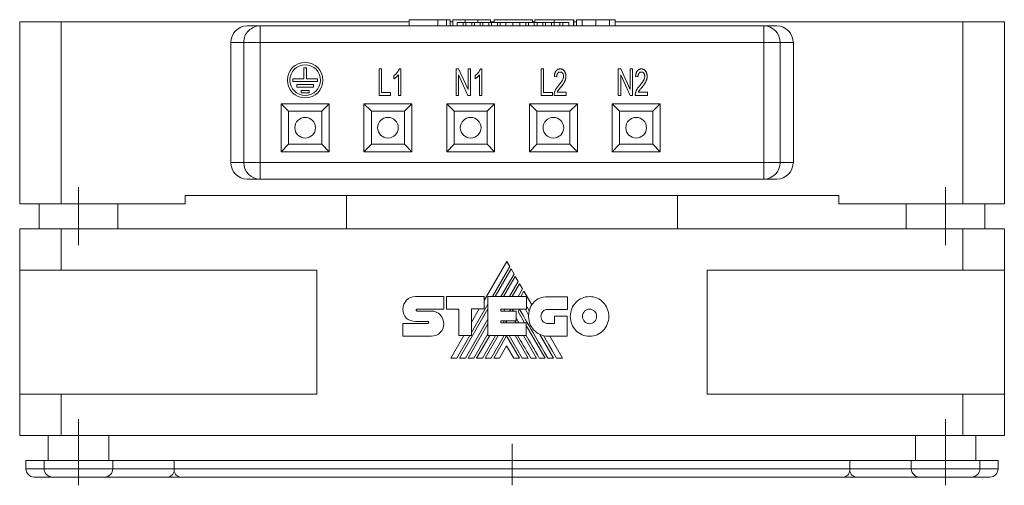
# Paper-space layout 'SW_Model_1' of a CAD drawing. Header units: millimetres. Extents: x 44 to 565, y 72 to 346.
# Tile 3 of 4: x 246 to 365, y 273 to 329. Entities that reach past the tile are written whole.
import ezdxf

# ---------------------------------------------------------------- set-up
doc = ezdxf.new("R2010")
doc.units = ezdxf.units.MM
doc.linetypes.add('CENTERX2', pattern=[20.32, 12.7, -2.54, 2.54, -2.54])
doc.linetypes.add('PHANTOM', pattern=[12.7, 6.35, -1.27, 1.27, -1.27, 1.27, -1.27])
doc.layers.add('___VS____1', color=179, linetype='Continuous', lineweight=15)
doc.layers.add('SLD-0', color=179, linetype='Continuous')

psp = doc.layouts.new('SW_Model_1')

# ---------------------------------------------------------------- linework, layer by layer
at = {"layer": '___VS____1', "linetype": 'PHANTOM'}
for p, q in [((292.64, 292.49), (292.64, 290.98)), ((298.43, 288.33), (299.16, 288.33)), ((299.48, 288.33), (300.19, 288.33)), ((300.52, 288.33), (301.22, 288.33)), ((301.54, 288.33), (302.25, 288.33)), ((302.58, 288.33), (303.29, 288.33)), ((303.61, 288.33), (304.31, 288.33)), ((306.02, 288.33), (306.73, 288.33)), ((307.05, 288.33), (307.75, 288.33)), ((308.08, 288.33), (308.78, 288.33)), ((309.11, 288.33), (309.82, 288.33)), ((310.14, 288.33), (310.84, 288.33)), ((311.2, 288.33), (311.92, 288.33))]:
    psp.add_line(p, q, dxfattribs=at)
at = {"layer": 'SLD-0', "color": 179, "linetype": 'Continuous', "lineweight": 15}
for p, q in [((246.32, 306.96), (246.32, 328.96)), ((246.32, 328.96), (251.32, 328.96)), ((251.32, 306.96), (251.32, 328.96)), ((251.32, 328.96), (293.4, 328.96)), ((273.82, 328.46), (275.39, 328.46)), ((275.39, 328.46), (336.24, 328.46)), ((275.39, 326.46), (275.39, 328.46)), ((293.4, 329.21), (293.4, 328.46)), ((296.84, 329.21), (293.4, 329.21)), ((293.4, 329.21), (293.4, 328.46)), ((298.34, 329.21), (298.34, 328.46)), ((298.34, 328.96), (298.66, 328.96)), ((298.66, 329.21), (298.66, 328.46)), ((300.14, 329.21), (298.66, 329.21)), ((299.19, 328.87), (299.19, 328.46)), ((299.19, 328.87), (299.92, 328.87)), ((299.92, 328.87), (299.92, 328.46)), ((299.92, 328.87), (300.24, 328.87)), ((300.14, 329.21), (300.14, 328.87)), ((300.14, 329.21), (301.69, 329.21)), ((300.24, 328.87), (300.24, 328.46)), ((300.24, 328.87), (300.95, 328.87)), ((300.95, 328.87), (300.95, 328.46)), ((300.95, 328.87), (301.28, 328.87)), ((301.28, 328.87), (301.28, 328.46)), ((301.28, 328.87), (301.98, 328.87)), ((301.69, 329.21), (301.69, 328.87)), ((303.21, 329.21), (301.69, 329.21)), ((301.98, 328.87), (301.98, 328.46)), ((301.98, 328.87), (302.3, 328.87)), ((302.3, 328.87), (302.3, 328.46)), ((302.3, 328.87), (303.01, 328.87)), ((303.01, 328.87), (303.01, 328.46)), ((303.01, 328.87), (303.34, 328.87)), ((303.21, 328.87), (303.21, 329.21)), ((303.21, 328.96), (303.67, 328.96)), ((303.34, 328.87), (303.34, 328.46)), ((303.34, 328.87), (304.05, 328.87)), ((303.67, 329.21), (303.67, 328.87)), ((303.67, 329.21), (308.29, 329.21)), ((304.05, 328.87), (304.05, 328.46)), ((304.05, 328.87), (304.37, 328.87)), ((304.37, 328.87), (304.37, 328.46)), ((304.37, 328.87), (305.07, 328.87)), ((305.07, 328.87), (305.07, 328.46)), ((305.93, 328.87), (305.07, 328.87)), ((305.93, 328.87), (305.93, 328.46)), ((305.93, 328.87), (306.77, 328.87)), ((306.77, 328.87), (306.77, 328.46)), ((306.77, 328.87), (307.48, 328.87)), ((307.48, 328.87), (307.48, 328.46)), ((307.81, 328.87), (307.48, 328.87)), ((307.81, 328.87), (307.81, 328.46)), ((307.81, 328.87), (308.51, 328.87)), ((308.29, 329.21), (308.29, 328.87)), ((308.29, 329.21), (308.31, 329.21)), ((308.31, 329.21), (308.31, 328.87)), ((308.31, 328.96), (308.58, 328.96)), ((308.51, 328.87), (308.51, 328.46)), ((308.84, 328.87), (308.51, 328.87)), ((308.58, 329.21), (308.58, 328.87)), ((310.92, 329.21), (308.58, 329.21)), ((308.84, 328.87), (308.84, 328.46)), ((308.84, 328.87), (309.54, 328.87)), ((309.54, 328.87), (309.54, 328.46)), ((309.86, 328.87), (309.54, 328.87)), ((309.86, 328.87), (309.86, 328.46)), ((309.86, 328.87), (310.57, 328.87)), ((310.57, 328.87), (310.57, 328.46)), ((310.9, 328.87), (310.58, 328.87)), ((310.9, 328.87), (310.9, 328.46)), ((310.9, 328.87), (311.6, 328.87)), ((310.92, 328.87), (310.92, 329.21)), ((313.24, 329.21), (310.92, 329.21)), ((311.6, 328.87), (311.6, 328.46)), ((311.96, 328.87), (311.6, 328.87)), ((311.96, 328.87), (311.96, 328.46)), ((311.96, 328.87), (312.68, 328.87)), ((312.68, 328.87), (312.68, 328.46)), ((313.24, 329.21), (313.24, 328.46)), ((313.29, 329.21), (313.24, 329.21)), ((313.29, 329.21), (313.29, 328.46)), ((313.29, 328.96), (313.61, 328.96)), ((313.61, 329.21), (313.61, 328.46)), ((318.28, 329.21), (318.28, 328.46)), ((318.28, 328.96), (360.32, 328.96)), ((336.24, 326.46), (336.24, 328.46)), ((336.24, 328.46), (337.81, 328.46)), ((360.32, 306.96), (360.32, 328.96)), ((360.32, 328.96), (365.32, 328.96)), ((365.32, 306.96), (365.32, 328.96)), ((271.82, 311.96), (271.82, 326.46)), ((273.39, 326.46), (271.82, 326.46)), ((273.39, 311.96), (273.39, 326.46)), ((275.39, 326.46), (273.39, 326.46)), ((275.39, 311.96), (275.39, 326.46)), ((336.24, 326.46), (275.39, 326.46)), ((336.24, 311.96), (336.24, 326.46)), ((338.24, 326.46), (336.24, 326.46)), ((338.24, 311.96), (338.24, 326.46)), ((339.82, 326.46), (338.24, 326.46)), ((339.82, 311.96), (339.82, 326.46)), ((280.67, 322.06), (280.67, 323.41)), ((280.67, 323.41), (280.97, 323.41)), ((280.97, 322.06), (280.97, 323.41)), ((289.75, 323.26), (290.04, 323.26)), ((289.75, 320.06), (289.75, 323.26)), ((290.04, 323.26), (290.04, 320.43)), ((292.09, 320.06), (292.09, 322.55)), ((292.19, 323.26), (292.37, 323.26)), ((292.37, 323.26), (292.37, 320.06)), ((299.06, 323.26), (299.37, 323.26)), ((299.06, 320.06), (299.06, 323.26)), ((300.48, 320.06), (299.35, 322.54)), ((299.35, 322.54), (299.35, 320.06)), ((299.37, 323.26), (300.5, 320.78)), ((300.5, 323.26), (300.79, 323.26)), ((300.5, 320.78), (300.5, 323.26)), ((300.79, 323.26), (300.79, 320.06)), ((301.89, 320.06), (301.89, 322.55)), ((302, 323.26), (302.18, 323.26)), ((302.18, 323.26), (302.18, 320.06)), ((309.34, 323.26), (309.63, 323.26)), ((309.34, 320.06), (309.34, 323.26)), ((309.63, 323.26), (309.63, 320.43)), ((318.66, 323.26), (318.97, 323.26)), ((318.66, 320.06), (318.66, 323.26)), ((320.08, 320.06), (318.95, 322.54)), ((318.95, 322.54), (318.95, 320.06)), ((318.97, 323.26), (320.1, 320.78)), ((320.1, 323.26), (320.38, 323.26)), ((320.1, 320.78), (320.1, 323.26)), ((320.38, 323.26), (320.38, 320.06)), ((279.32, 321.76), (279.32, 322.06)), ((279.32, 322.06), (280.67, 322.06)), ((279.32, 321.76), (282.32, 321.76)), ((279.82, 321.06), (279.82, 321.36)), ((279.82, 321.36), (281.82, 321.36)), ((280.97, 322.06), (282.32, 322.06)), ((281.82, 321.36), (281.82, 321.06)), ((282.32, 322.06), (282.32, 321.76)), ((291.55, 322.08), (291.55, 322.46)), ((301.36, 322.08), (301.36, 322.46)), ((311.23, 322.31), (310.94, 322.36)), ((321.04, 322.31), (320.75, 322.36)), ((279.82, 321.06), (281.82, 321.06)), ((280.32, 320.36), (280.32, 320.66)), ((280.32, 320.66), (281.32, 320.66)), ((280.32, 320.36), (281.32, 320.36)), ((281.32, 320.66), (281.32, 320.36)), ((290.04, 320.43), (291.14, 320.43)), ((291.14, 320.43), (291.14, 320.06)), ((309.63, 320.43), (310.73, 320.43)), ((310.73, 320.43), (310.73, 320.06)), ((311.28, 320.47), (312.38, 320.47)), ((312.38, 320.47), (312.38, 320.06)), ((321.1, 320.47), (322.19, 320.47)), ((322.19, 320.47), (322.19, 320.06)), ((277.92, 313.26), (277.92, 319.06)), ((277.92, 319.06), (283.72, 319.06)), ((277.92, 319.06), (278.82, 318.16)), ((283.72, 319.06), (282.82, 318.16)), ((283.72, 319.06), (283.72, 313.26)), ((287.92, 319.06), (293.72, 319.06)), ((287.92, 313.26), (287.92, 319.06)), ((288.82, 318.16), (287.92, 319.06)), ((291.14, 320.06), (289.75, 320.06)), ((292.37, 320.06), (292.09, 320.06)), ((293.72, 319.06), (292.82, 318.16)), ((293.72, 319.06), (293.72, 313.26)), ((297.92, 319.06), (303.72, 319.06)), ((297.92, 313.26), (297.92, 319.06)), ((297.92, 319.06), (298.82, 318.16)), ((299.35, 320.06), (299.06, 320.06)), ((300.79, 320.06), (300.48, 320.06)), ((302.18, 320.06), (301.89, 320.06)), ((302.82, 318.16), (303.72, 319.06)), ((303.72, 319.06), (303.72, 313.26)), ((307.92, 313.26), (307.92, 319.06)), ((307.92, 319.06), (313.72, 319.06)), ((307.92, 319.06), (308.82, 318.16)), ((310.73, 320.06), (309.34, 320.06)), ((312.38, 320.06), (310.9, 320.06)), ((313.72, 319.06), (312.82, 318.16)), ((313.72, 319.06), (313.72, 313.26)), ((317.92, 319.06), (323.72, 319.06)), ((317.92, 313.26), (317.92, 319.06)), ((318.82, 318.16), (317.92, 319.06)), ((318.95, 320.06), (318.66, 320.06)), ((320.38, 320.06), (320.08, 320.06)), ((322.19, 320.06), (320.71, 320.06)), ((323.72, 319.06), (322.82, 318.16)), ((323.72, 319.06), (323.72, 313.26)), ((278.82, 318.16), (278.82, 314.16)), ((282.82, 318.16), (278.82, 318.16)), ((282.82, 314.16), (282.82, 318.16)), ((288.82, 318.16), (288.82, 314.16)), ((292.82, 318.16), (288.82, 318.16)), ((292.82, 314.16), (292.82, 318.16)), ((302.82, 318.16), (298.82, 318.16)), ((298.82, 318.16), (298.82, 314.16)), ((302.82, 314.16), (302.82, 318.16)), ((312.82, 318.16), (308.82, 318.16)), ((308.82, 318.16), (308.82, 314.16)), ((312.82, 314.16), (312.82, 318.16)), ((318.82, 318.16), (318.82, 314.16)), ((322.82, 318.16), (318.82, 318.16)), ((322.82, 314.16), (322.82, 318.16)), ((278.82, 314.16), (277.92, 313.26)), ((283.72, 313.26), (277.92, 313.26)), ((278.82, 314.16), (282.82, 314.16)), ((282.82, 314.16), (283.72, 313.26)), ((288.82, 314.16), (287.92, 313.26)), ((293.72, 313.26), (287.92, 313.26)), ((288.82, 314.16), (292.82, 314.16)), ((293.72, 313.26), (292.82, 314.16)), ((297.92, 313.26), (298.82, 314.16)), ((303.72, 313.26), (297.92, 313.26)), ((298.82, 314.16), (302.82, 314.16)), ((302.82, 314.16), (303.72, 313.26)), ((308.82, 314.16), (307.92, 313.26)), ((313.72, 313.26), (307.92, 313.26)), ((308.82, 314.16), (312.82, 314.16)), ((312.82, 314.16), (313.72, 313.26)), ((318.82, 314.16), (317.92, 313.26)), ((323.72, 313.26), (317.92, 313.26)), ((318.82, 314.16), (322.82, 314.16)), ((323.72, 313.26), (322.82, 314.16)), ((271.82, 311.96), (273.39, 311.96)), ((273.39, 311.96), (275.39, 311.96)), ((275.39, 311.96), (336.24, 311.96)), ((275.39, 309.96), (275.39, 311.96)), ((336.24, 309.96), (336.24, 311.96)), ((336.24, 311.96), (338.24, 311.96)), ((338.24, 311.96), (339.82, 311.96)), ((275.39, 309.96), (273.82, 309.96)), ((336.24, 309.96), (275.39, 309.96)), ((337.81, 309.96), (336.24, 309.96)), ((345.32, 307.96), (266.32, 307.96)), ((266.32, 307.96), (266.32, 306.96)), ((285.82, 303.96), (285.82, 307.96)), ((325.82, 307.96), (325.82, 303.96)), ((345.32, 307.96), (345.32, 306.96)), ((246.32, 306.96), (251.32, 306.96)), ((248.67, 306.96), (248.67, 303.96)), ((251.32, 306.96), (266.32, 306.96)), ((258.17, 303.96), (258.17, 306.96)), ((345.32, 306.96), (360.32, 306.96)), ((353.47, 306.96), (353.47, 303.96)), ((360.32, 306.96), (365.32, 306.96)), ((362.97, 303.96), (362.97, 306.96)), ((246.32, 298.96), (246.32, 303.96)), ((251.32, 303.96), (246.32, 303.96)), ((251.32, 298.96), (251.32, 303.96)), ((360.32, 303.96), (251.32, 303.96)), ((360.32, 298.96), (360.32, 303.96)), ((365.32, 303.96), (360.32, 303.96)), ((365.32, 298.96), (365.32, 303.96)), ((305.18, 300), (302.45, 295.28)), ((305.54, 299.38), (305.18, 300)), ((246.32, 283.96), (246.32, 298.96)), ((251.32, 298.96), (246.32, 298.96)), ((282.24, 298.96), (251.32, 298.96)), ((282.24, 283.96), (282.24, 298.96)), ((303.45, 295.76), (305.54, 299.38)), ((305.7, 299.1), (303.77, 295.76)), ((306.06, 298.48), (305.7, 299.1)), ((329.39, 283.96), (329.39, 298.96)), ((360.32, 298.96), (329.39, 298.96)), ((365.32, 298.96), (360.32, 298.96)), ((365.32, 283.96), (365.32, 298.96)), ((304.48, 295.76), (306.06, 298.48)), ((306.21, 298.2), (304.8, 295.76)), ((305.52, 295.76), (306.57, 297.59)), ((306.57, 297.59), (306.21, 298.2)), ((306.73, 297.31), (305.83, 295.76)), ((306.56, 295.76), (307.09, 296.68)), ((307.09, 296.68), (306.73, 297.31)), ((307.25, 296.41), (306.87, 295.76)), ((308.2, 294.76), (307.25, 296.41)), ((294.14, 295.78), (297.56, 295.78)), ((297.56, 295.78), (297.56, 294.25)), ((297.9, 294.25), (297.9, 295.77)), ((297.9, 295.77), (302.45, 295.77)), ((302.45, 295.77), (302.45, 294.26)), ((302.91, 291.05), (302.91, 295.76)), ((302.91, 295.76), (307.55, 295.76)), ((307.55, 295.76), (307.55, 294.23)), ((310.15, 295.74), (312.53, 295.74)), ((312.53, 295.74), (312.53, 294.21)), ((294.34, 294.25), (297.56, 294.25)), ((294.34, 294.01), (296.08, 294.01)), ((299.38, 294.25), (297.9, 294.25)), ((299.38, 291.05), (299.38, 294.25)), ((299.48, 288.33), (302.91, 294.27)), ((300.93, 291.4), (302.91, 294.83)), ((302.45, 294.26), (300.93, 294.26)), ((300.93, 291.05), (300.93, 294.26)), ((301.86, 294.26), (300.93, 292.66)), ((304.45, 294.23), (307.55, 294.23)), ((304.45, 294.23), (304.45, 293.98)), ((304.45, 293.98), (306.3, 293.98)), ((304.81, 293.98), (304.95, 294.23)), ((305.53, 293.98), (305.68, 294.23)), ((305.85, 293.98), (305.99, 294.23)), ((306.3, 293.98), (306.3, 292.83)), ((306.56, 293.96), (306.71, 294.23)), ((306.56, 293.96), (307.34, 292.6)), ((307.43, 294.23), (307.83, 293.53)), ((312.53, 294.21), (310.15, 294.21)), ((295.65, 292.75), (294.14, 292.75)), ((300.19, 288.33), (302.91, 293.04)), ((304.45, 292.83), (306.3, 292.83)), ((304.45, 292.83), (304.45, 292.6)), ((304.73, 292.6), (304.86, 292.83)), ((305.05, 292.6), (305.18, 292.83)), ((306.17, 292.83), (306.31, 292.6)), ((310.97, 292.5), (310.97, 293.41)), ((310.97, 293.41), (312.48, 293.41)), ((312.48, 293.41), (312.48, 290.98)), ((292.64, 292.49), (295.65, 292.49)), ((300.52, 288.33), (302.91, 292.48)), ((304.45, 292.6), (307.53, 292.6)), ((307.53, 291.05), (307.53, 292.6)), ((307.53, 292.28), (309.82, 288.33)), ((310.15, 292.5), (310.97, 292.5)), ((296.08, 290.98), (292.64, 290.98)), ((300, 291.05), (298.43, 288.33)), ((299.16, 288.33), (300.73, 291.05)), ((299.38, 291.05), (300.93, 291.05)), ((301.22, 288.33), (302.91, 291.25)), ((301.54, 288.33), (303.12, 291.05)), ((302.25, 288.33), (303.83, 291.05)), ((302.58, 288.33), (304.15, 291.05)), ((302.91, 291.05), (307.53, 291.05)), ((303.29, 288.33), (304.87, 291.05)), ((303.61, 288.33), (305.17, 291.03)), ((306.73, 288.33), (305.17, 291.03)), ((307.05, 288.33), (305.47, 291.05)), ((306.18, 291.05), (307.75, 288.33)), ((307.2, 291.05), (308.78, 288.33)), ((309.19, 291.19), (310.84, 288.33)), ((309.94, 290.5), (309.62, 291.04)), ((310.27, 289.93), (309.94, 290.5)), ((312.48, 290.98), (310.16, 290.98)), ((311.92, 288.33), (310.39, 290.98)), ((305.17, 289.79), (304.31, 288.33)), ((305.17, 289.79), (306.02, 288.33)), ((310.72, 289.16), (310.27, 289.93)), ((311.2, 288.33), (310.72, 289.16)), ((246.32, 278.96), (246.32, 283.96)), ((251.32, 283.96), (246.32, 283.96)), ((251.32, 278.96), (251.32, 283.96)), ((282.24, 283.96), (251.32, 283.96)), ((360.32, 283.96), (329.39, 283.96)), ((360.32, 278.96), (360.32, 283.96)), ((365.32, 283.96), (360.32, 283.96)), ((365.32, 278.96), (365.32, 283.96)), ((251.32, 278.96), (246.32, 278.96)), ((249.77, 278.96), (249.77, 275.96)), ((360.32, 278.96), (251.32, 278.96)), ((257.07, 275.96), (257.07, 278.96)), ((354.57, 278.96), (354.57, 275.96)), ((365.32, 278.96), (360.32, 278.96)), ((361.87, 275.96), (361.87, 278.96)), ((247.07, 275.96), (247.07, 274.96)), ((249.27, 275.96), (247.07, 275.96)), ((249.27, 275.96), (249.27, 274.96)), ((257.57, 275.96), (249.27, 275.96)), ((257.57, 274.96), (257.57, 275.96)), ((264.99, 275.96), (257.57, 275.96)), ((346.65, 275.96), (264.99, 275.96)), ((264.99, 274.96), (264.99, 275.96)), ((264.99, 274.96), (346.65, 274.96)), ((346.65, 274.96), (346.65, 275.96)), ((354.07, 275.96), (346.65, 275.96)), ((354.07, 275.96), (354.07, 274.96)), ((362.37, 275.96), (354.07, 275.96)), ((362.37, 274.96), (362.37, 275.96)), ((364.57, 275.96), (362.37, 275.96)), ((364.57, 274.96), (364.57, 275.96)), ((250.27, 273.96), (248.07, 273.96)), ((250.27, 273.96), (256.57, 273.96)), ((264.28, 273.96), (256.57, 273.96)), ((264.29, 273.96), (264.27, 273.96)), ((264.28, 273.96), (265.68, 273.96)), ((265.71, 273.96), (265.68, 273.96)), ((345.93, 273.96), (265.71, 273.96)), ((345.95, 273.96), (345.93, 273.96)), ((345.95, 273.96), (347.35, 273.96)), ((347.36, 273.96), (347.34, 273.96)), ((355.07, 273.96), (347.35, 273.96)), ((355.07, 273.96), (361.37, 273.96)), ((363.57, 273.96), (361.37, 273.96))]:
    psp.add_line(p, q, dxfattribs=at)
at = {"layer": 'SLD-0', "color": 179, "linetype": 'CENTERX2', "lineweight": 0}
for p, q in [((275.39, 309.96), (275.39, 328.46)), ((336.24, 309.96), (336.24, 328.46)), ((253.42, 301.96), (253.42, 308.96)), ((358.22, 301.96), (358.22, 308.96)), ((253.42, 280.96), (253.42, 275.96)), ((358.22, 280.96), (358.22, 275.96)), ((305.82, 272.96), (305.82, 277.96)), ((253.42, 272.96), (253.42, 275.96)), ((358.22, 272.96), (358.22, 275.96))]:
    psp.add_line(p, q, dxfattribs=at)
at = {"layer": 'SLD-0', "color": 8, "linetype": 'Continuous', "lineweight": 15}
for p, q in [((296.84, 329.21), (296.84, 328.46)), ((297.91, 329.21), (297.91, 328.46)), ((314.3, 329.21), (314.3, 328.46)), ((315.95, 329.21), (315.95, 328.46)), ((317.6, 329.21), (317.6, 328.46)), ((247.07, 274.96), (249.27, 274.96)), ((249.27, 274.96), (257.57, 274.96)), ((257.57, 274.96), (264.99, 274.96)), ((346.65, 274.96), (354.07, 274.96)), ((354.07, 274.96), (362.37, 274.96)), ((362.37, 274.96), (364.57, 274.96))]:
    psp.add_line(p, q, dxfattribs=at)
at = {"layer": 'SLD-0', "color": 179, "linetype": 'Continuous', "lineweight": 15}
for centre, radius in [((280.82, 321.91), 2.15), ((280.82, 321.91), 1.85), ((280.82, 316.16), 1.25), ((290.82, 316.16), 1.25), ((300.82, 316.16), 1.25), ((310.82, 316.16), 1.25), ((320.82, 316.16), 1.25)]:
    psp.add_circle(centre, radius, dxfattribs=at)
for centre, radius, start, end in [((275.39, 326.46), 2, 90.0393, 180.0394), ((336.24, 326.46), 2, 359.9609, 89.9607), ((275.39, 311.96), 2, 179.9607, 269.9607), ((336.24, 311.96), 2, 270.0393, 0.0391), ((310.43, 293.42), 2.6, 149.0381, 166.8386), ((310.16, 293.32), 2.34, 174.6401, 270), ((248.07, 274.96), 1, 180, 270), ((250.27, 274.96), 1, 180, 270), ((256.57, 274.96), 1, 270, 0), ((264.1, 274.83), 0.893, 281.422, 8.0494), ((265.87, 274.83), 0.89, 171.6531, 257.9429), ((345.76, 274.83), 0.89, 282.057, 8.347), ((347.53, 274.83), 0.893, 171.9503, 258.5782), ((355.07, 274.96), 1, 180, 270), ((361.37, 274.96), 1, 270, 360), ((363.57, 274.96), 1, 270, 0.0001)]:
    psp.add_arc(centre, radius, start, end, dxfattribs=at)
for centre, major_axis, start_param, end_param in [((273.82, 326.46), (-2, 0), 4.712389, 6.283185), ((337.81, 326.46), (-2, 0), 3.141593, 4.712388), ((273.82, 311.96), (2, 0), 3.141593, 4.712389), ((337.81, 311.96), (2, 0), 4.71239, 6.283185)]:
    psp.add_ellipse(centre, major_axis=major_axis, ratio=0.99863, start_param=start_param, end_param=end_param, dxfattribs=at)
for points, degree in [([(297.91, 329.21), (297.64, 329.21), (297.26, 329.21), (296.84, 329.21)], 3), ([(298.34, 329.21), (298.18, 329.21), (297.91, 329.21)], 2), ([(314.3, 329.21), (313.88, 329.21), (313.61, 329.21)], 2), ([(315.95, 329.21), (315.3, 329.21), (314.72, 329.21), (314.3, 329.21)], 3), ([(317.6, 329.21), (317.18, 329.21), (316.59, 329.21), (315.95, 329.21)], 3), ([(318.28, 329.21), (318.02, 329.21), (317.6, 329.21)], 2), ([(292.64, 294.24), (292.64, 294.66), (292.81, 295.04), (293.08, 295.32)], 3), ([(293.08, 295.32), (293.35, 295.6), (293.73, 295.78), (294.14, 295.78)], 3), ([(308.47, 295.1), (308.86, 295.5), (309.42, 295.74), (310.15, 295.74)], 3), ([(313.54, 295.06), (313.96, 295.49), (314.54, 295.76), (315.19, 295.76)], 3), ([(315.19, 295.76), (315.83, 295.76), (316.42, 295.49), (316.84, 295.06)], 3), ([(293.04, 293.17), (292.79, 293.42), (292.63, 293.78), (292.64, 294.24)], 3), ([(294.28, 294.21), (294.26, 294.19), (294.24, 294.15), (294.24, 294.12)], 3), ([(294.24, 294.12), (294.24, 294.09), (294.26, 294.06), (294.28, 294.04)], 3), ([(294.34, 294.25), (294.31, 294.25), (294.29, 294.23), (294.28, 294.21)], 3), ([(294.28, 294.04), (294.29, 294.02), (294.32, 294.01), (294.34, 294.01)], 3), ([(296.08, 294.01), (296.5, 294.01), (296.87, 293.83), (297.14, 293.55)], 3), ([(310.14, 288.33), (307.96, 292.08), (306.82, 294.05), (306.72, 294.23)], 3), ([(307.9, 294.01), (307.76, 294.25), (307.65, 294.45), (307.55, 294.61)], 3), ([(307.83, 293.53), (307.84, 293.7), (307.86, 293.86), (307.9, 294.01)], 3), ([(308.2, 294.76), (308.28, 294.88), (308.37, 295), (308.47, 295.1)], 3), ([(309.56, 293.97), (309.41, 293.81), (309.32, 293.6), (309.32, 293.36)], 3), ([(310.15, 294.21), (309.92, 294.21), (309.71, 294.12), (309.56, 293.97)], 3), ([(312.86, 293.36), (312.86, 294.02), (313.12, 294.62), (313.54, 295.06)], 3), ([(314.59, 293.98), (314.43, 293.82), (314.34, 293.6), (314.34, 293.36)], 3), ([(315.19, 294.24), (314.95, 294.24), (314.74, 294.14), (314.59, 293.98)], 3), ([(315.79, 293.98), (315.64, 294.14), (315.42, 294.24), (315.19, 294.24)], 3), ([(316.04, 293.36), (316.04, 293.6), (315.94, 293.82), (315.79, 293.98)], 3), ([(316.84, 295.06), (317.26, 294.62), (317.52, 294.02), (317.52, 293.36)], 3), ([(294.14, 292.75), (293.71, 292.76), (293.31, 292.9), (293.04, 293.17)], 3), ([(295.72, 292.71), (295.7, 292.74), (295.67, 292.75), (295.65, 292.75)], 3), ([(297.14, 293.55), (297.41, 293.26), (297.58, 292.87), (297.58, 292.44)], 3), ([(306.64, 292.6), (306.49, 292.86), (306.38, 293.05), (306.3, 293.19)], 3), ([(309.32, 293.36), (309.32, 293.12), (309.41, 292.91), (309.56, 292.75)], 3), ([(309.56, 292.75), (309.71, 292.6), (309.92, 292.5), (310.15, 292.5)], 3), ([(313.54, 291.67), (313.12, 292.1), (312.86, 292.7), (312.86, 293.36)], 3), ([(314.34, 293.36), (314.34, 293.12), (314.43, 292.9), (314.59, 292.74)], 3), ([(315.79, 292.74), (315.94, 292.9), (316.04, 293.12), (316.04, 293.36)], 3), ([(317.52, 293.36), (317.52, 292.7), (317.26, 292.1), (316.84, 291.67)], 3), ([(295.65, 292.49), (295.68, 292.49), (295.7, 292.51), (295.72, 292.53)], 3), ([(295.75, 292.61), (295.75, 292.65), (295.74, 292.69), (295.72, 292.71)], 3), ([(295.72, 292.53), (295.74, 292.55), (295.75, 292.58), (295.75, 292.61)], 3), ([(297.58, 292.44), (297.58, 292.02), (297.42, 291.66), (297.15, 291.41)], 3), ([(315.19, 290.97), (314.54, 290.97), (313.96, 291.23), (313.54, 291.67)], 3), ([(314.59, 292.74), (314.74, 292.58), (314.95, 292.48), (315.19, 292.48)], 3), ([(315.19, 292.48), (315.42, 292.48), (315.64, 292.58), (315.79, 292.74)], 3), ([(316.84, 291.67), (316.42, 291.23), (315.83, 290.97), (315.19, 290.97)], 3), ([(297.15, 291.41), (296.88, 291.14), (296.5, 290.98), (296.08, 290.98)], 3), ([(308.08, 288.33), (307.41, 289.47), (306.89, 290.38), (306.5, 291.05)], 3), ([(309.11, 288.33), (308.48, 289.41), (307.95, 290.32), (307.53, 291.06)], 3)]:
    psp.add_open_spline(points, degree=degree, dxfattribs=at)
for points, knots in [([(291.55, 322.46), (291.59, 322.49), (291.67, 322.54), (291.77, 322.63), (291.86, 322.73), (291.95, 322.83), (292.03, 322.94), (292.09, 323.05), (292.15, 323.15), (292.18, 323.22), (292.19, 323.26)], [0, 0, 0, 0, 0.131622, 0.262591, 0.393687, 0.526607, 0.655908, 0.778004, 0.892137, 1, 1, 1, 1]), ([(292.09, 322.55), (292.07, 322.53), (292.04, 322.48), (291.98, 322.42), (291.91, 322.35), (291.84, 322.28), (291.76, 322.22), (291.69, 322.16), (291.62, 322.12), (291.58, 322.09), (291.55, 322.08)], [0, 0, 0, 0, 0.1185811, 0.2434133, 0.3768281, 0.5167374, 0.6545855, 0.7808538, 0.8961772, 1, 1, 1, 1]), ([(301.36, 322.46), (301.4, 322.49), (301.47, 322.54), (301.57, 322.63), (301.67, 322.73), (301.76, 322.83), (301.83, 322.94), (301.9, 323.05), (301.96, 323.15), (301.98, 323.22), (302, 323.26)], [0, 0, 0, 0, 0.131622, 0.262591, 0.393687, 0.526607, 0.655908, 0.778004, 0.892137, 1, 1, 1, 1]), ([(301.89, 322.55), (301.88, 322.53), (301.84, 322.48), (301.78, 322.42), (301.72, 322.35), (301.64, 322.28), (301.57, 322.22), (301.5, 322.16), (301.43, 322.12), (301.38, 322.09), (301.36, 322.08)], [0, 0, 0, 0, 0.1185811, 0.2434133, 0.3768281, 0.5167374, 0.6545855, 0.7808538, 0.8961772, 1, 1, 1, 1]), ([(310.94, 322.36), (310.94, 322.39), (310.95, 322.46), (310.96, 322.56), (310.98, 322.66), (311, 322.74), (311.03, 322.82), (311.07, 322.9), (311.11, 322.97), (311.15, 323.03), (311.2, 323.08), (311.25, 323.13), (311.31, 323.17), (311.37, 323.2), (311.43, 323.23), (311.5, 323.25), (311.58, 323.26), (311.63, 323.26), (311.65, 323.26)], [0, 0, 0, 0, 0.083692, 0.162329, 0.236727, 0.30721, 0.374162, 0.43782, 0.498433, 0.556747, 0.61366, 0.668088, 0.721819, 0.7752, 0.828776, 0.883982, 0.940527, 1, 1, 1, 1]), ([(311.64, 322.89), (311.63, 322.89), (311.6, 322.89), (311.56, 322.88), (311.51, 322.87), (311.47, 322.85), (311.44, 322.83), (311.4, 322.8), (311.37, 322.77), (311.34, 322.74), (311.31, 322.7), (311.29, 322.65), (311.27, 322.61), (311.25, 322.55), (311.24, 322.5), (311.23, 322.44), (311.23, 322.38), (311.23, 322.34), (311.23, 322.31)], [0, 0, 0, 0, 0.0579214, 0.1140438, 0.1674447, 0.2207064, 0.274708, 0.3291676, 0.3848399, 0.4430502, 0.5032009, 0.5650023, 0.6291397, 0.695696, 0.7658347, 0.8397881, 0.9180356, 1, 1, 1, 1]), ([(312.05, 322.37), (312.05, 322.4), (312.04, 322.47), (312.02, 322.57), (311.99, 322.66), (311.95, 322.73), (311.91, 322.77), (311.88, 322.8), (311.84, 322.83), (311.81, 322.85), (311.77, 322.87), (311.73, 322.88), (311.69, 322.89), (311.66, 322.89), (311.64, 322.89)], [0, 0, 0, 0, 0.143749, 0.278738, 0.408659, 0.535851, 0.597999, 0.657987, 0.714671, 0.770766, 0.827152, 0.882774, 0.940428, 1, 1, 1, 1]), ([(311.65, 323.26), (311.68, 323.26), (311.73, 323.26), (311.8, 323.24), (311.87, 323.22), (311.93, 323.2), (311.99, 323.16), (312.05, 323.12), (312.1, 323.06), (312.15, 323), (312.19, 322.94), (312.23, 322.87), (312.26, 322.8), (312.29, 322.72), (312.31, 322.64), (312.32, 322.55), (312.33, 322.47), (312.33, 322.41), (312.33, 322.38)], [0, 0, 0, 0, 0.06161, 0.120367, 0.17749, 0.233778, 0.289884, 0.346911, 0.405288, 0.466551, 0.529129, 0.592233, 0.655861, 0.720236, 0.786896, 0.855516, 0.926132, 1, 1, 1, 1]), ([(320.75, 322.36), (320.76, 322.39), (320.76, 322.46), (320.78, 322.56), (320.79, 322.66), (320.82, 322.74), (320.85, 322.82), (320.88, 322.9), (320.92, 322.97), (320.97, 323.03), (321.01, 323.08), (321.07, 323.13), (321.12, 323.17), (321.18, 323.2), (321.25, 323.23), (321.32, 323.25), (321.39, 323.26), (321.44, 323.26), (321.46, 323.26)], [0, 0, 0, 0, 0.083692, 0.162329, 0.236727, 0.30721, 0.374162, 0.43782, 0.498433, 0.556747, 0.61366, 0.668088, 0.721819, 0.7752, 0.828776, 0.883982, 0.940527, 1, 1, 1, 1]), ([(321.46, 322.89), (321.44, 322.89), (321.41, 322.89), (321.37, 322.88), (321.33, 322.87), (321.29, 322.85), (321.25, 322.83), (321.22, 322.8), (321.18, 322.77), (321.15, 322.74), (321.13, 322.7), (321.1, 322.65), (321.09, 322.61), (321.07, 322.55), (321.06, 322.5), (321.05, 322.44), (321.04, 322.38), (321.04, 322.34), (321.04, 322.31)], [0, 0, 0, 0, 0.0579214, 0.1140438, 0.1674447, 0.2207064, 0.274708, 0.3291676, 0.3848399, 0.4430502, 0.5032009, 0.5650023, 0.6291397, 0.695696, 0.7658347, 0.8397881, 0.9180356, 1, 1, 1, 1]), ([(321.46, 323.26), (321.49, 323.26), (321.54, 323.26), (321.61, 323.24), (321.68, 323.22), (321.75, 323.2), (321.81, 323.16), (321.87, 323.12), (321.92, 323.06), (321.97, 323), (322.01, 322.94), (322.05, 322.87), (322.08, 322.8), (322.1, 322.72), (322.12, 322.64), (322.14, 322.55), (322.15, 322.47), (322.15, 322.41), (322.15, 322.38)], [0, 0, 0, 0, 0.06161, 0.120367, 0.17749, 0.233778, 0.289884, 0.346911, 0.405288, 0.466551, 0.529129, 0.592233, 0.655861, 0.720236, 0.786896, 0.855516, 0.926132, 1, 1, 1, 1]), ([(321.86, 322.37), (321.86, 322.4), (321.86, 322.47), (321.84, 322.57), (321.8, 322.66), (321.76, 322.73), (321.72, 322.77), (321.69, 322.8), (321.66, 322.83), (321.62, 322.85), (321.58, 322.87), (321.54, 322.88), (321.5, 322.89), (321.47, 322.89), (321.46, 322.89)], [0, 0, 0, 0, 0.143749, 0.278738, 0.408659, 0.535851, 0.597999, 0.657987, 0.714671, 0.770766, 0.827152, 0.882774, 0.940428, 1, 1, 1, 1]), ([(311.43, 321.25), (311.46, 321.28), (311.52, 321.35), (311.6, 321.45), (311.67, 321.54), (311.73, 321.63), (311.79, 321.71), (311.84, 321.78), (311.88, 321.85), (311.93, 321.93), (311.98, 322.03), (312.02, 322.14), (312.04, 322.26), (312.05, 322.33), (312.05, 322.37)], [0, 0, 0, 0, 0.104693, 0.202232, 0.292178, 0.375421, 0.451109, 0.519798, 0.581157, 0.635524, 0.734439, 0.8269, 0.915275, 1, 1, 1, 1]), ([(312.33, 322.38), (312.33, 322.34), (312.33, 322.28), (312.32, 322.19), (312.31, 322.09), (312.29, 322), (312.26, 321.9), (312.22, 321.81), (312.17, 321.71), (312.13, 321.63), (312.09, 321.56), (312.05, 321.5), (312.01, 321.44), (311.96, 321.37), (311.91, 321.3), (311.85, 321.22), (311.79, 321.14), (311.75, 321.09), (311.72, 321.06)], [0, 0, 0, 0, 0.06407, 0.127959, 0.191976, 0.256413, 0.321974, 0.391401, 0.464197, 0.541416, 0.583118, 0.62921, 0.679371, 0.734596, 0.793957, 0.858166, 0.926818, 1, 1, 1, 1]), ([(321.25, 321.25), (321.28, 321.28), (321.33, 321.35), (321.41, 321.45), (321.48, 321.54), (321.55, 321.63), (321.61, 321.71), (321.66, 321.78), (321.7, 321.85), (321.75, 321.93), (321.79, 322.03), (321.83, 322.14), (321.86, 322.26), (321.86, 322.33), (321.86, 322.37)], [0, 0, 0, 0, 0.104693, 0.202232, 0.292178, 0.375421, 0.451109, 0.519798, 0.581157, 0.635524, 0.734439, 0.8269, 0.915275, 1, 1, 1, 1]), ([(322.15, 322.38), (322.15, 322.34), (322.15, 322.28), (322.14, 322.19), (322.12, 322.09), (322.1, 322), (322.07, 321.9), (322.03, 321.81), (321.99, 321.71), (321.95, 321.63), (321.9, 321.56), (321.87, 321.5), (321.83, 321.44), (321.78, 321.37), (321.73, 321.3), (321.67, 321.22), (321.6, 321.14), (321.56, 321.09), (321.54, 321.06)], [0, 0, 0, 0, 0.06407, 0.127959, 0.191976, 0.256413, 0.321974, 0.391401, 0.464197, 0.541416, 0.583118, 0.62921, 0.679371, 0.734596, 0.793957, 0.858166, 0.926818, 1, 1, 1, 1]), ([(310.9, 320.06), (310.9, 320.11), (310.9, 320.2), (310.92, 320.29), (310.93, 320.34)], [0, 0, 0, 0, 0.507184, 1, 1, 1, 1]), ([(310.93, 320.34), (310.94, 320.38), (310.95, 320.45), (310.99, 320.56), (311.04, 320.67), (311.09, 320.78), (311.15, 320.89), (311.23, 321), (311.32, 321.12), (311.4, 321.2), (311.43, 321.25)], [0, 0, 0, 0, 0.109048, 0.218428, 0.329221, 0.441634, 0.561643, 0.69379, 0.840337, 1, 1, 1, 1]), ([(311.72, 321.06), (311.7, 321.04), (311.67, 321), (311.61, 320.93), (311.56, 320.88), (311.52, 320.82), (311.48, 320.78), (311.45, 320.74), (311.43, 320.7), (311.39, 320.65), (311.33, 320.57), (311.3, 320.5), (311.28, 320.47)], [0, 0, 0, 0, 0.12194, 0.233477, 0.334713, 0.424333, 0.503555, 0.572382, 0.630971, 0.678498, 0.842676, 1, 1, 1, 1]), ([(320.71, 320.06), (320.71, 320.11), (320.71, 320.2), (320.73, 320.29), (320.74, 320.34)], [0, 0, 0, 0, 0.507184, 1, 1, 1, 1]), ([(320.74, 320.34), (320.75, 320.38), (320.77, 320.45), (320.8, 320.56), (320.85, 320.67), (320.9, 320.78), (320.97, 320.89), (321.04, 321), (321.14, 321.12), (321.21, 321.2), (321.25, 321.25)], [0, 0, 0, 0, 0.109048, 0.218428, 0.329221, 0.441634, 0.561643, 0.69379, 0.840337, 1, 1, 1, 1]), ([(321.54, 321.06), (321.52, 321.04), (321.48, 321), (321.43, 320.93), (321.38, 320.88), (321.34, 320.82), (321.3, 320.78), (321.27, 320.74), (321.24, 320.7), (321.2, 320.65), (321.15, 320.57), (321.11, 320.5), (321.1, 320.47)], [0, 0, 0, 0, 0.12194, 0.233477, 0.334713, 0.424333, 0.503555, 0.572382, 0.630971, 0.678498, 0.842676, 1, 1, 1, 1])]:
    psp.add_open_spline(points, degree=3, knots=knots, dxfattribs=at)

doc.saveas('drawing.dxf')
